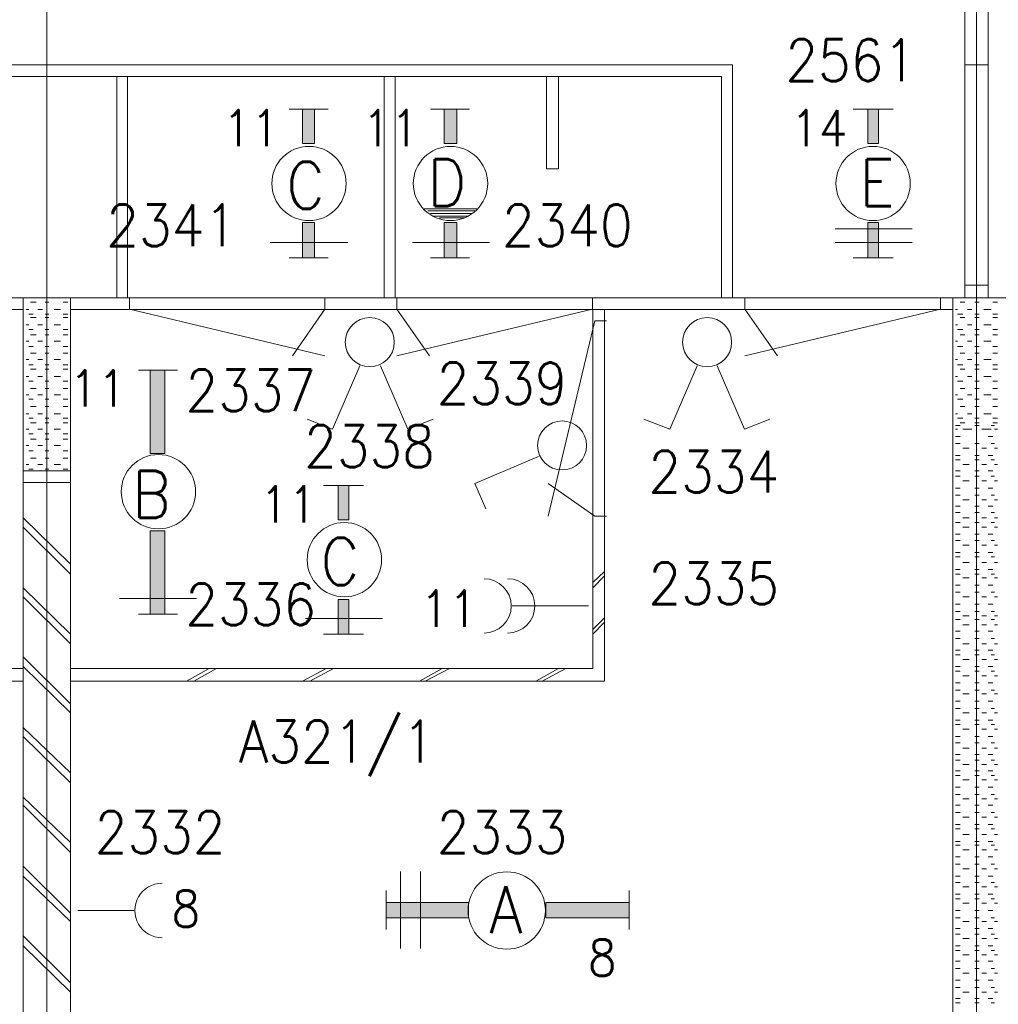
# Model space of a CAD drawing. Header units: metres. Extents: x -119 to 0, y 0 to 84.
# Tile 28 of 53: x -48.73 to -44.52, y 44.86 to 49.1. Entities that reach past the tile are written whole.
import ezdxf
from ezdxf.enums import TextEntityAlignment as Align

# ---------------------------------------------------------------- set-up
doc = ezdxf.new("R2010")
doc.units = ezdxf.units.M
doc.header["$MEASUREMENT"] = 0
doc.layers.add('Level 1', color=1, linetype='Continuous', lineweight=0)
doc.styles.add('Style-STANDARD', font='STANDARD.shx')

# ---------------------------------------------------------------- blocks, each defined once
blk = doc.blocks.new('FCAD12')
at = {"layer": 'Level 1', "color": 1, "linetype": 'Continuous', "lineweight": 0}
blk.add_circle((0, 0), 1, dxfattribs=at)

msp = doc.modelspace()

# ---------------------------------------------------------------- linework, layer by layer
at = {"layer": 'Level 1', "color": 11, "linetype": 'Continuous', "lineweight": 0}
for p, q in [((-48.6123, 62.0781), (-48.6123, 35.3152)), ((-44.6164, 62.0781), (-44.6164, 35.4049)), ((-106.4536, 47.8994), (-6.9068, 47.8994))]:
    msp.add_line(p, q, dxfattribs=at)
at = {"layer": 'Level 1', "color": 1, "linetype": 'Continuous', "lineweight": 0}
for p, q in [((-44.6671, 51.1702), (-44.6671, 47.8994)), ((-44.5657, 51.1702), (-44.5657, 47.8994)), ((-51.5557, 48.9013), (-45.6651, 48.9013)), ((-45.6651, 47.8994), (-45.6651, 48.9013)), ((-44.6671, 48.9013), (-44.5657, 48.9013)), ((-44.6164, 48.9013), (-44.6164, 47.954)), ((-51.5089, 48.8506), (-45.7119, 48.8506)), ((-48.3121, 47.8994), (-48.3121, 48.8506)), ((-48.2654, 47.8994), (-48.2654, 48.8506)), ((-47.1621, 47.8994), (-47.1621, 48.8506)), ((-47.1153, 47.8994), (-47.1153, 48.8506)), ((-46.4643, 48.453), (-46.4643, 48.8506)), ((-46.4136, 48.8506), (-46.4136, 48.453)), ((-45.7119, 47.8994), (-45.7119, 48.8506)), ((-47.4038, 48.7103), (-47.5714, 48.7103)), ((-46.7957, 48.7103), (-46.9633, 48.7103)), ((-45.1466, 48.7103), (-44.9751, 48.7103)), ((-46.4136, 48.453), (-46.4643, 48.453)), ((-46.7645, 48.2815), (-46.9906, 48.2815)), ((-46.7723, 48.2737), (-46.975, 48.2737)), ((-46.784, 48.262), (-46.9633, 48.262)), ((-46.8035, 48.2503), (-46.9555, 48.2503)), ((-46.8152, 48.2425), (-46.9243, 48.2425)), ((-45.2246, 48.1957), (-44.8932, 48.1957)), ((-47.3181, 48.1372), (-47.6533, 48.1372)), ((-46.7099, 48.1372), (-47.0413, 48.1372)), ((-45.2246, 48.1372), (-44.8932, 48.1372)), ((-47.4038, 48.071), (-47.5714, 48.071)), ((-46.7957, 48.071), (-46.9633, 48.071)), ((-45.1466, 48.071), (-44.9751, 48.071)), ((-44.6671, 47.954), (-44.5657, 47.954)), ((-64.5909, 47.8989), (-44.5621, 47.8989)), ((-48.7137, 40.5196), (-48.7137, 47.8994)), ((-48.511, 40.5196), (-48.511, 47.8994)), ((-48.2573, 47.8996), (-48.2573, 47.8496)), ((-47.4173, 47.8996), (-47.4173, 47.8496)), ((-47.1076, 47.8996), (-47.1076, 47.8496)), ((-46.2676, 47.8996), (-46.2676, 47.8496)), ((-45.6117, 47.8996), (-45.6117, 47.8496)), ((-44.7717, 47.8996), (-44.7717, 47.8496)), ((-44.7178, 40.5196), (-44.7178, 47.8994)), ((-48.6591, 47.8799), (-48.6825, 47.8799)), ((-48.6045, 47.8799), (-48.6201, 47.8799)), ((-48.5227, 47.8799), (-48.5422, 47.8799)), ((-44.6671, 47.8799), (-44.6866, 47.8799)), ((-44.6047, 47.8799), (-44.6242, 47.8799)), ((-44.5268, 47.8799), (-44.5462, 47.8799)), ((-52.5108, 47.8487), (-48.7137, 47.8487)), ((-48.6903, 47.8487), (-48.702, 47.8487)), ((-48.6708, 47.8292), (-48.6903, 47.8292)), ((-48.6591, 47.8136), (-48.6825, 47.8136)), ((-48.6318, 47.8487), (-48.6513, 47.8487)), ((-48.6045, 47.8292), (-48.6201, 47.8292)), ((-48.6045, 47.8136), (-48.6201, 47.8136)), ((-48.5539, 47.8487), (-48.5811, 47.8487)), ((-48.5227, 47.8292), (-48.5422, 47.8292)), ((-48.5227, 47.8136), (-48.5422, 47.8136)), ((-48.511, 47.8487), (-44.7178, 47.8487)), ((-48.2573, 47.8496), (-47.4173, 47.6496)), ((-47.4173, 47.8496), (-47.5573, 47.6496)), ((-46.2676, 47.8496), (-47.1076, 47.6496)), ((-47.1076, 47.8496), (-46.9676, 47.6496)), ((-46.2655, 46.3049), (-46.2655, 47.8487)), ((-46.2148, 46.2504), (-46.2148, 47.8487)), ((-44.7717, 47.8496), (-45.6117, 47.6496)), ((-45.6117, 47.8496), (-45.4717, 47.6496)), ((-44.6983, 47.8487), (-44.7061, 47.8487)), ((-44.6749, 47.8292), (-44.6983, 47.8292)), ((-44.6671, 47.8136), (-44.6866, 47.8136)), ((-44.6359, 47.8487), (-44.6554, 47.8487)), ((-44.6047, 47.8292), (-44.6242, 47.8292)), ((-44.6047, 47.8136), (-44.6242, 47.8136)), ((-44.554, 47.8487), (-44.5852, 47.8487)), ((-44.5268, 47.8292), (-44.5462, 47.8292)), ((-44.5268, 47.8136), (-44.5462, 47.8136)), ((-48.6903, 47.7825), (-48.702, 47.7825)), ((-48.6318, 47.7825), (-48.6513, 47.7825)), ((-48.5539, 47.7825), (-48.5811, 47.7825)), ((-46.2576, 47.8), (-46.4576, 46.96)), ((-46.2076, 47.8), (-46.2576, 47.8)), ((-44.6983, 47.7825), (-44.7061, 47.7825)), ((-44.6359, 47.7825), (-44.6554, 47.7825)), ((-44.554, 47.7825), (-44.5852, 47.7825)), ((-48.6708, 47.763), (-48.6903, 47.763)), ((-48.6591, 47.7396), (-48.6825, 47.7396)), ((-48.6045, 47.763), (-48.6201, 47.763)), ((-48.6045, 47.7396), (-48.6201, 47.7396)), ((-48.5227, 47.763), (-48.5422, 47.763)), ((-48.5227, 47.7396), (-48.5422, 47.7396)), ((-44.6749, 47.763), (-44.6983, 47.763)), ((-44.6671, 47.7396), (-44.6866, 47.7396)), ((-44.6047, 47.763), (-44.6242, 47.763)), ((-44.6047, 47.7396), (-44.6242, 47.7396)), ((-44.5268, 47.763), (-44.5462, 47.763)), ((-44.5268, 47.7396), (-44.5462, 47.7396)), ((-48.6903, 47.7123), (-48.702, 47.7123)), ((-48.6708, 47.6889), (-48.6903, 47.6889)), ((-48.6318, 47.7123), (-48.6513, 47.7123)), ((-48.6045, 47.6889), (-48.6201, 47.6889)), ((-48.5539, 47.7123), (-48.5811, 47.7123)), ((-48.5227, 47.6889), (-48.5422, 47.6889)), ((-44.6983, 47.7123), (-44.7061, 47.7123)), ((-44.6749, 47.6889), (-44.6983, 47.6889)), ((-44.6359, 47.7123), (-44.6554, 47.7123)), ((-44.6047, 47.6889), (-44.6242, 47.6889)), ((-44.554, 47.7123), (-44.5852, 47.7123)), ((-44.5268, 47.6889), (-44.5462, 47.6889)), ((-48.6591, 47.6616), (-48.6825, 47.6616)), ((-48.6045, 47.6616), (-48.6201, 47.6616)), ((-48.5227, 47.6616), (-48.5422, 47.6616)), ((-44.6671, 47.6616), (-44.6866, 47.6616)), ((-44.6047, 47.6616), (-44.6242, 47.6616)), ((-44.5268, 47.6616), (-44.5462, 47.6616)), ((-48.6903, 47.6343), (-48.702, 47.6343)), ((-48.6708, 47.6109), (-48.6903, 47.6109)), ((-48.6318, 47.6343), (-48.6513, 47.6343)), ((-48.6045, 47.6109), (-48.6201, 47.6109)), ((-48.5539, 47.6343), (-48.5811, 47.6343)), ((-48.5227, 47.6109), (-48.5422, 47.6109)), ((-47.2674, 47.607), (-47.3843, 47.3341)), ((-47.1777, 47.607), (-47.0608, 47.3341)), ((-45.8171, 47.607), (-45.9341, 47.3341)), ((-45.7314, 47.607), (-45.6144, 47.3341)), ((-44.6983, 47.6343), (-44.7061, 47.6343)), ((-44.6749, 47.6109), (-44.6983, 47.6109)), ((-44.6359, 47.6343), (-44.6554, 47.6343)), ((-44.6047, 47.6109), (-44.6242, 47.6109)), ((-44.554, 47.6343), (-44.5852, 47.6343)), ((-44.5268, 47.6109), (-44.5462, 47.6109)), ((-48.6903, 47.5603), (-48.702, 47.5603)), ((-48.6591, 47.5914), (-48.6825, 47.5914)), ((-48.6318, 47.5603), (-48.6513, 47.5603)), ((-48.6045, 47.5914), (-48.6201, 47.5914)), ((-48.5539, 47.5603), (-48.5811, 47.5603)), ((-48.5227, 47.5914), (-48.5422, 47.5914)), ((-48.2186, 47.5875), (-48.051, 47.5875)), ((-44.6983, 47.5603), (-44.7061, 47.5603)), ((-44.6671, 47.5914), (-44.6866, 47.5914)), ((-44.6359, 47.5603), (-44.6554, 47.5603)), ((-44.6047, 47.5914), (-44.6242, 47.5914)), ((-44.554, 47.5603), (-44.5852, 47.5603)), ((-44.5268, 47.5914), (-44.5462, 47.5914)), ((-48.6708, 47.5408), (-48.6903, 47.5408)), ((-48.6045, 47.5408), (-48.6201, 47.5408)), ((-48.5227, 47.5408), (-48.5422, 47.5408)), ((-44.6749, 47.5408), (-44.6983, 47.5408)), ((-44.6047, 47.5408), (-44.6242, 47.5408)), ((-44.5268, 47.5408), (-44.5462, 47.5408)), ((-48.6903, 47.4823), (-48.702, 47.4823)), ((-48.6591, 47.5096), (-48.6825, 47.5096)), ((-48.6318, 47.4823), (-48.6513, 47.4823)), ((-48.6045, 47.5096), (-48.6201, 47.5096)), ((-48.5539, 47.4823), (-48.5811, 47.4823)), ((-48.5227, 47.5096), (-48.5422, 47.5096)), ((-44.6983, 47.4823), (-44.7061, 47.4823)), ((-44.6671, 47.5096), (-44.6866, 47.5096)), ((-44.6359, 47.4823), (-44.6554, 47.4823)), ((-44.6047, 47.5096), (-44.6242, 47.5096)), ((-44.554, 47.4823), (-44.5852, 47.4823)), ((-44.5268, 47.5096), (-44.5462, 47.5096)), ((-48.6708, 47.4628), (-48.6903, 47.4628)), ((-48.6591, 47.4316), (-48.6825, 47.4316)), ((-48.6045, 47.4628), (-48.6201, 47.4628)), ((-48.6045, 47.4316), (-48.6201, 47.4316)), ((-48.5227, 47.4628), (-48.5422, 47.4628)), ((-48.5227, 47.4316), (-48.5422, 47.4316)), ((-44.6749, 47.4628), (-44.6983, 47.4628)), ((-44.6671, 47.4316), (-44.6866, 47.4316)), ((-44.6047, 47.4628), (-44.6242, 47.4628)), ((-44.6047, 47.4316), (-44.6242, 47.4316)), ((-44.5268, 47.4628), (-44.5462, 47.4628)), ((-44.5268, 47.4316), (-44.5462, 47.4316)), ((-48.6903, 47.4004), (-48.702, 47.4004)), ((-48.6318, 47.4004), (-48.6513, 47.4004)), ((-48.5539, 47.4004), (-48.5811, 47.4004)), ((-44.6983, 47.4004), (-44.7061, 47.4004)), ((-44.6359, 47.4004), (-44.6554, 47.4004)), ((-44.554, 47.4004), (-44.5852, 47.4004)), ((-48.6708, 47.3809), (-48.6903, 47.3809)), ((-48.6591, 47.3614), (-48.6825, 47.3614)), ((-48.6045, 47.3809), (-48.6201, 47.3809)), ((-48.6045, 47.3614), (-48.6201, 47.3614)), ((-48.5227, 47.3809), (-48.5422, 47.3809)), ((-48.5227, 47.3614), (-48.5422, 47.3614)), ((-47.3843, 47.3341), (-47.4935, 47.377)), ((-47.0608, 47.3341), (-46.9516, 47.377)), ((-45.9341, 47.3341), (-46.0471, 47.377)), ((-45.6144, 47.3341), (-45.5053, 47.377)), ((-44.7061, 47.3497), (-44.6866, 47.3497)), ((-44.6749, 47.3809), (-44.6983, 47.3809)), ((-44.6671, 47.3614), (-44.6866, 47.3614)), ((-44.6047, 47.3809), (-44.6242, 47.3809)), ((-44.6047, 47.3614), (-44.6242, 47.3614)), ((-44.6242, 47.3497), (-44.6047, 47.3497)), ((-44.554, 47.3497), (-44.5385, 47.3497)), ((-44.5268, 47.3809), (-44.5462, 47.3809)), ((-44.5268, 47.3614), (-44.5462, 47.3614)), ((-48.6903, 47.3341), (-48.702, 47.3341)), ((-48.6708, 47.3146), (-48.6903, 47.3146)), ((-48.6318, 47.3341), (-48.6513, 47.3341)), ((-48.6045, 47.3146), (-48.6201, 47.3146)), ((-48.5539, 47.3341), (-48.5811, 47.3341)), ((-48.5227, 47.3146), (-48.5422, 47.3146)), ((-44.6983, 47.3341), (-44.7061, 47.3341)), ((-44.7061, 47.303), (-44.6866, 47.303)), ((-44.6749, 47.3341), (-44.6476, 47.3341)), ((-44.6359, 47.3341), (-44.6554, 47.3341)), ((-44.593, 47.3341), (-44.5735, 47.3341)), ((-44.554, 47.3341), (-44.5852, 47.3341)), ((-44.5657, 47.303), (-44.5462, 47.303)), ((-44.5385, 47.3341), (-44.5268, 47.3341)), ((-48.6903, 47.264), (-48.702, 47.264)), ((-48.6591, 47.2913), (-48.6825, 47.2913)), ((-48.6318, 47.264), (-48.6513, 47.264)), ((-48.6045, 47.2913), (-48.6201, 47.2913)), ((-48.5539, 47.264), (-48.5811, 47.264)), ((-48.5227, 47.2913), (-48.5422, 47.2913)), ((-44.7061, 47.2718), (-44.6866, 47.2718)), ((-44.6242, 47.2718), (-44.6047, 47.2718)), ((-44.554, 47.2718), (-44.5385, 47.2718)), ((-48.6708, 47.2406), (-48.6903, 47.2406)), ((-48.6045, 47.2406), (-48.6201, 47.2406)), ((-48.5227, 47.2406), (-48.5422, 47.2406)), ((-46.4994, 47.2172), (-46.7723, 47.1002)), ((-44.7061, 47.2211), (-44.6866, 47.2211)), ((-44.6749, 47.2523), (-44.6476, 47.2523)), ((-44.6242, 47.2211), (-44.6047, 47.2211)), ((-44.593, 47.2523), (-44.5735, 47.2523)), ((-44.5657, 47.2211), (-44.5462, 47.2211)), ((-44.5385, 47.2523), (-44.5268, 47.2523)), ((-48.6903, 47.1821), (-48.702, 47.1821)), ((-48.6591, 47.2094), (-48.6825, 47.2094)), ((-48.6318, 47.1821), (-48.6513, 47.1821)), ((-48.6045, 47.2094), (-48.6201, 47.2094)), ((-48.5539, 47.1821), (-48.5811, 47.1821)), ((-48.5227, 47.2094), (-48.5422, 47.2094)), ((-44.7061, 47.2016), (-44.6866, 47.2016)), ((-44.6749, 47.1821), (-44.6476, 47.1821)), ((-44.6242, 47.2016), (-44.6047, 47.2016)), ((-44.593, 47.1821), (-44.5735, 47.1821)), ((-44.554, 47.2016), (-44.5385, 47.2016)), ((-44.5385, 47.1821), (-44.5268, 47.1821)), ((-48.511, 47.1548), (-48.7137, 47.1548)), ((-48.6708, 47.1626), (-48.6903, 47.1626)), ((-48.6045, 47.1626), (-48.6201, 47.1626)), ((-48.5227, 47.1626), (-48.5422, 47.1626)), ((-44.7061, 47.1548), (-44.6866, 47.1548)), ((-44.7061, 47.1314), (-44.6866, 47.1314)), ((-44.6242, 47.1548), (-44.6047, 47.1548)), ((-44.6242, 47.1314), (-44.6047, 47.1314)), ((-44.5657, 47.1548), (-44.5462, 47.1548)), ((-44.554, 47.1314), (-44.5385, 47.1314)), ((-48.511, 47.1041), (-48.7137, 47.1041)), ((-47.2518, 47.0924), (-47.4233, 47.0924)), ((-46.7723, 47.1002), (-46.7255, 46.9911)), ((-46.2576, 46.96), (-46.4576, 47.1)), ((-44.6749, 47.1119), (-44.6476, 47.1119)), ((-44.593, 47.1119), (-44.5735, 47.1119)), ((-44.5385, 47.1119), (-44.5268, 47.1119)), ((-44.7061, 47.0807), (-44.6866, 47.0807)), ((-44.7061, 47.0496), (-44.6866, 47.0496)), ((-44.6242, 47.0807), (-44.6047, 47.0807)), ((-44.6242, 47.0496), (-44.6047, 47.0496)), ((-44.5657, 47.0807), (-44.5462, 47.0807)), ((-44.554, 47.0496), (-44.5385, 47.0496)), ((-44.6749, 47.0301), (-44.6476, 47.0301)), ((-44.593, 47.0301), (-44.5735, 47.0301)), ((-44.5385, 47.0301), (-44.5268, 47.0301)), ((-44.7061, 47.0028), (-44.6866, 47.0028)), ((-44.7061, 46.9755), (-44.6866, 46.9755)), ((-44.6242, 47.0028), (-44.6047, 47.0028)), ((-44.6242, 46.9755), (-44.6047, 46.9755)), ((-44.5657, 47.0028), (-44.5462, 47.0028)), ((-44.554, 46.9755), (-44.5385, 46.9755)), ((-48.511, 46.7533), (-48.7137, 46.9521)), ((-46.2076, 46.96), (-46.2576, 46.96)), ((-44.7061, 46.9326), (-44.6866, 46.9326)), ((-44.6749, 46.9521), (-44.6476, 46.9521)), ((-44.6242, 46.9326), (-44.6047, 46.9326)), ((-44.593, 46.9521), (-44.5735, 46.9521)), ((-44.554, 46.9326), (-44.5385, 46.9326)), ((-44.5385, 46.9521), (-44.5268, 46.9521)), ((-48.511, 46.7104), (-48.7137, 46.9131)), ((-44.7061, 46.8819), (-44.6866, 46.8819)), ((-44.6749, 46.9131), (-44.6476, 46.9131)), ((-44.6242, 46.8819), (-44.6047, 46.8819)), ((-44.593, 46.9131), (-44.5735, 46.9131)), ((-44.5657, 46.8819), (-44.5462, 46.8819)), ((-44.5385, 46.9131), (-44.5268, 46.9131)), ((-44.7061, 46.8546), (-44.6866, 46.8546)), ((-44.6749, 46.8351), (-44.6476, 46.8351)), ((-44.6242, 46.8546), (-44.6047, 46.8546)), ((-44.593, 46.8351), (-44.5735, 46.8351)), ((-44.554, 46.8546), (-44.5385, 46.8546)), ((-44.5385, 46.8351), (-44.5268, 46.8351)), ((-44.7061, 46.804), (-44.6866, 46.804)), ((-44.6242, 46.804), (-44.6047, 46.804)), ((-44.5657, 46.804), (-44.5462, 46.804)), ((-44.7061, 46.7845), (-44.6866, 46.7845)), ((-44.6749, 46.7611), (-44.6476, 46.7611)), ((-44.6242, 46.7845), (-44.6047, 46.7845)), ((-44.593, 46.7611), (-44.5735, 46.7611)), ((-44.554, 46.7845), (-44.5385, 46.7845)), ((-44.5385, 46.7611), (-44.5268, 46.7611)), ((-46.2655, 46.6753), (-46.2148, 46.7221)), ((-44.7061, 46.7299), (-44.6866, 46.7299)), ((-44.7061, 46.7104), (-44.6866, 46.7104)), ((-44.6242, 46.7299), (-44.6047, 46.7299)), ((-44.6242, 46.7104), (-44.6047, 46.7104)), ((-44.5657, 46.7299), (-44.5462, 46.7299)), ((-44.554, 46.7104), (-44.5385, 46.7104)), ((-46.2655, 46.6519), (-46.2148, 46.7026)), ((-44.6749, 46.6948), (-44.6476, 46.6948)), ((-44.593, 46.6948), (-44.5735, 46.6948)), ((-44.5385, 46.6948), (-44.5268, 46.6948)), ((-48.511, 46.4531), (-48.7137, 46.6519)), ((-44.7061, 46.6636), (-44.6866, 46.6636)), ((-44.7061, 46.6324), (-44.6866, 46.6324)), ((-44.6242, 46.6636), (-44.6047, 46.6636)), ((-44.6242, 46.6324), (-44.6047, 46.6324)), ((-44.5657, 46.6636), (-44.5462, 46.6636)), ((-44.554, 46.6324), (-44.5385, 46.6324)), ((-48.511, 46.4102), (-48.7137, 46.6129)), ((-47.9691, 46.6051), (-48.3005, 46.6051)), ((-44.7061, 46.5817), (-44.6866, 46.5817)), ((-44.6749, 46.6129), (-44.6476, 46.6129)), ((-44.6242, 46.5817), (-44.6047, 46.5817)), ((-44.593, 46.6129), (-44.5735, 46.6129)), ((-44.5657, 46.5817), (-44.5462, 46.5817)), ((-44.5385, 46.6129), (-44.5268, 46.6129)), ((-48.2186, 46.5389), (-48.051, 46.5389)), ((-46.6124, 46.5739), (-46.285, 46.5739)), ((-44.7061, 46.5505), (-44.6866, 46.5505)), ((-44.6242, 46.5505), (-44.6047, 46.5505)), ((-44.554, 46.5505), (-44.5385, 46.5505)), ((-47.1699, 46.5194), (-47.5013, 46.5194)), ((-46.2655, 46.4726), (-46.2148, 46.5233)), ((-46.2655, 46.4531), (-46.2148, 46.5038)), ((-44.7061, 46.5155), (-44.6866, 46.5155)), ((-44.6749, 46.5311), (-44.6476, 46.5311)), ((-44.6242, 46.5155), (-44.6047, 46.5155)), ((-44.593, 46.5311), (-44.5735, 46.5311)), ((-44.554, 46.5155), (-44.5385, 46.5155)), ((-44.5385, 46.5311), (-44.5268, 46.5311)), ((-47.2518, 46.4531), (-47.4233, 46.4531)), ((-44.7061, 46.4648), (-44.6866, 46.4648)), ((-44.6749, 46.4921), (-44.6476, 46.4921)), ((-44.6242, 46.4648), (-44.6047, 46.4648)), ((-44.593, 46.4921), (-44.5735, 46.4921)), ((-44.5657, 46.4648), (-44.5462, 46.4648)), ((-44.5385, 46.4921), (-44.5268, 46.4921)), ((-44.7061, 46.4336), (-44.6866, 46.4336)), ((-44.6749, 46.4102), (-44.6476, 46.4102)), ((-44.6242, 46.4336), (-44.6047, 46.4336)), ((-44.593, 46.4102), (-44.5735, 46.4102)), ((-44.554, 46.4336), (-44.5385, 46.4336)), ((-44.5385, 46.4102), (-44.5268, 46.4102)), ((-44.7061, 46.3829), (-44.6866, 46.3829)), ((-44.6242, 46.3829), (-44.6047, 46.3829)), ((-44.5657, 46.3829), (-44.5462, 46.3829)), ((-48.511, 46.1529), (-48.7137, 46.3556)), ((-44.7061, 46.3634), (-44.6866, 46.3634)), ((-44.6749, 46.3439), (-44.6476, 46.3439)), ((-44.6242, 46.3634), (-44.6047, 46.3634)), ((-44.593, 46.3439), (-44.5735, 46.3439)), ((-44.554, 46.3634), (-44.5385, 46.3634)), ((-44.5385, 46.3439), (-44.5268, 46.3439)), ((-48.7137, 46.3049), (-50.9592, 46.3049)), ((-48.511, 46.1139), (-48.7137, 46.3127)), ((-48.511, 46.3049), (-46.2655, 46.3049)), ((-48.012, 46.2504), (-47.9145, 46.3049)), ((-47.9808, 46.2504), (-47.8833, 46.3049)), ((-47.513, 46.2504), (-47.4116, 46.3049)), ((-47.4818, 46.2504), (-47.3804, 46.3049)), ((-47.0101, 46.2504), (-46.9126, 46.3049)), ((-46.9867, 46.2504), (-46.8814, 46.3049)), ((-46.5111, 46.2504), (-46.4136, 46.3049)), ((-46.4838, 46.2504), (-46.3824, 46.3049)), ((-44.7061, 46.3127), (-44.6866, 46.3127)), ((-44.7061, 46.2933), (-44.6866, 46.2933)), ((-44.6242, 46.3127), (-44.6047, 46.3127)), ((-44.6242, 46.2933), (-44.6047, 46.2933)), ((-44.5657, 46.3127), (-44.5462, 46.3127)), ((-44.554, 46.2933), (-44.5385, 46.2933)), ((-48.7137, 46.2504), (-51.0099, 46.2504)), ((-48.511, 46.2504), (-46.2148, 46.2504)), ((-44.7061, 46.2426), (-44.6866, 46.2426)), ((-44.6749, 46.2738), (-44.6476, 46.2738)), ((-44.6242, 46.2426), (-44.6047, 46.2426)), ((-44.593, 46.2738), (-44.5735, 46.2738)), ((-44.5657, 46.2426), (-44.5462, 46.2426)), ((-44.5385, 46.2738), (-44.5268, 46.2738)), ((-44.7061, 46.2114), (-44.6866, 46.2114)), ((-44.6242, 46.2114), (-44.6047, 46.2114)), ((-44.554, 46.2114), (-44.5385, 46.2114)), ((-44.7061, 46.1646), (-44.6866, 46.1646)), ((-44.6749, 46.1958), (-44.6476, 46.1958)), ((-44.6242, 46.1646), (-44.6047, 46.1646)), ((-44.593, 46.1958), (-44.5735, 46.1958)), ((-44.5657, 46.1646), (-44.5462, 46.1646)), ((-44.5385, 46.1958), (-44.5268, 46.1958)), ((-44.7061, 46.1334), (-44.6866, 46.1334)), ((-44.6749, 46.1139), (-44.6476, 46.1139)), ((-44.6242, 46.1334), (-44.6047, 46.1334)), ((-44.593, 46.1139), (-44.5735, 46.1139)), ((-44.554, 46.1334), (-44.5385, 46.1334)), ((-44.5385, 46.1139), (-44.5268, 46.1139)), ((-44.7061, 46.0827), (-44.6866, 46.0827)), ((-44.6242, 46.0827), (-44.6047, 46.0827)), ((-44.5657, 46.0827), (-44.5462, 46.0827)), ((-48.511, 45.8566), (-48.7137, 46.0515)), ((-44.7061, 46.0632), (-44.6866, 46.0632)), ((-44.6749, 46.0437), (-44.6476, 46.0437)), ((-44.6242, 46.0632), (-44.6047, 46.0632)), ((-44.593, 46.0437), (-44.5735, 46.0437)), ((-44.554, 46.0632), (-44.5385, 46.0632)), ((-44.5385, 46.0437), (-44.5268, 46.0437)), ((-48.511, 45.8137), (-48.7137, 46.0126)), ((-44.7061, 46.0126), (-44.6866, 46.0126)), ((-44.6242, 46.0126), (-44.6047, 46.0126)), ((-44.5657, 46.0126), (-44.5462, 46.0126)), ((-44.7061, 45.9853), (-44.6866, 45.9853)), ((-44.6749, 45.9619), (-44.6476, 45.9619)), ((-44.6242, 45.9853), (-44.6047, 45.9853)), ((-44.593, 45.9619), (-44.5735, 45.9619)), ((-44.554, 45.9853), (-44.5385, 45.9853)), ((-44.5385, 45.9619), (-44.5268, 45.9619)), ((-44.7061, 45.9346), (-44.6866, 45.9346)), ((-44.7061, 45.9112), (-44.6866, 45.9112)), ((-44.6242, 45.9346), (-44.6047, 45.9346)), ((-44.6242, 45.9112), (-44.6047, 45.9112)), ((-44.5657, 45.9346), (-44.5462, 45.9346)), ((-44.554, 45.9112), (-44.5385, 45.9112)), ((-44.7061, 45.8644), (-44.6866, 45.8644)), ((-44.6749, 45.8917), (-44.6476, 45.8917)), ((-44.6242, 45.8644), (-44.6047, 45.8644)), ((-44.593, 45.8917), (-44.5735, 45.8917)), ((-44.5657, 45.8644), (-44.5462, 45.8644)), ((-44.5385, 45.8917), (-44.5268, 45.8917)), ((-44.7061, 45.8449), (-44.6866, 45.8449)), ((-44.6749, 45.8254), (-44.6476, 45.8254)), ((-44.6242, 45.8449), (-44.6047, 45.8449)), ((-44.593, 45.8254), (-44.5735, 45.8254)), ((-44.554, 45.8449), (-44.5385, 45.8449)), ((-44.5385, 45.8254), (-44.5268, 45.8254)), ((-44.7061, 45.7942), (-44.6866, 45.7942)), ((-44.6242, 45.7942), (-44.6047, 45.7942)), ((-44.5657, 45.7942), (-44.5462, 45.7942)), ((-48.511, 45.5564), (-48.7137, 45.7514)), ((-44.7061, 45.7631), (-44.6866, 45.7631)), ((-44.6749, 45.7436), (-44.6476, 45.7436)), ((-44.6242, 45.7631), (-44.6047, 45.7631)), ((-44.593, 45.7436), (-44.5735, 45.7436)), ((-44.554, 45.7631), (-44.5385, 45.7631)), ((-44.5385, 45.7436), (-44.5268, 45.7436)), ((-48.511, 45.5136), (-48.7137, 45.7163)), ((-44.7061, 45.7163), (-44.6866, 45.7163)), ((-44.6242, 45.7163), (-44.6047, 45.7163)), ((-44.5657, 45.7163), (-44.5462, 45.7163)), ((-44.7061, 45.6851), (-44.6866, 45.6851)), ((-44.6749, 45.6656), (-44.6476, 45.6656)), ((-44.6242, 45.6851), (-44.6047, 45.6851)), ((-44.593, 45.6656), (-44.5735, 45.6656)), ((-44.554, 45.6851), (-44.5385, 45.6851)), ((-44.5385, 45.6656), (-44.5268, 45.6656)), ((-44.7061, 45.6344), (-44.6866, 45.6344)), ((-44.7061, 45.6149), (-44.6866, 45.6149)), ((-44.6242, 45.6344), (-44.6047, 45.6344)), ((-44.6242, 45.6149), (-44.6047, 45.6149)), ((-44.5657, 45.6344), (-44.5462, 45.6344)), ((-44.554, 45.6149), (-44.5385, 45.6149)), ((-44.6749, 45.5915), (-44.6476, 45.5915)), ((-44.593, 45.5915), (-44.5735, 45.5915)), ((-44.5385, 45.5915), (-44.5268, 45.5915)), ((-44.7061, 45.5603), (-44.6866, 45.5603)), ((-44.7061, 45.5447), (-44.6866, 45.5447)), ((-44.6749, 45.5253), (-44.6476, 45.5253)), ((-44.6242, 45.5603), (-44.6047, 45.5603)), ((-44.6242, 45.5447), (-44.6047, 45.5447)), ((-44.593, 45.5253), (-44.5735, 45.5253)), ((-44.5657, 45.5603), (-44.5462, 45.5603)), ((-44.554, 45.5447), (-44.5385, 45.5447)), ((-44.5385, 45.5253), (-44.5268, 45.5253)), ((-44.7061, 45.4941), (-44.6866, 45.4941)), ((-44.6242, 45.4941), (-44.6047, 45.4941)), ((-44.5657, 45.4941), (-44.5462, 45.4941)), ((-48.511, 45.2524), (-48.7137, 45.4551)), ((-44.7061, 45.4629), (-44.6866, 45.4629)), ((-44.6749, 45.4434), (-44.6476, 45.4434)), ((-44.6242, 45.4629), (-44.6047, 45.4629)), ((-44.593, 45.4434), (-44.5735, 45.4434)), ((-44.554, 45.4629), (-44.5385, 45.4629)), ((-44.5385, 45.4434), (-44.5268, 45.4434)), ((-48.511, 45.2173), (-48.7137, 45.4122)), ((-47.0919, 45.1003), (-47.0919, 45.4317)), ((-47.0062, 45.1003), (-47.0062, 45.4317)), ((-44.7061, 45.4122), (-44.6866, 45.4122)), ((-44.6242, 45.4122), (-44.6047, 45.4122)), ((-44.5657, 45.4122), (-44.5462, 45.4122)), ((-44.7061, 45.3849), (-44.6866, 45.3849)), ((-44.6749, 45.3654), (-44.6476, 45.3654)), ((-44.6242, 45.3849), (-44.6047, 45.3849)), ((-44.593, 45.3654), (-44.5735, 45.3654)), ((-44.554, 45.3849), (-44.5385, 45.3849)), ((-44.5385, 45.3654), (-44.5268, 45.3654)), ((-47.1543, 45.3498), (-47.1543, 45.1822)), ((-46.1095, 45.3498), (-46.1095, 45.1822)), ((-44.7061, 45.3342), (-44.6866, 45.3342)), ((-44.7061, 45.3147), (-44.6866, 45.3147)), ((-44.6242, 45.3342), (-44.6047, 45.3342)), ((-44.6242, 45.3147), (-44.6047, 45.3147)), ((-44.5657, 45.3342), (-44.5462, 45.3342)), ((-44.554, 45.3147), (-44.5385, 45.3147)), ((-44.6749, 45.2952), (-44.6476, 45.2952)), ((-44.593, 45.2952), (-44.5735, 45.2952)), ((-44.5385, 45.2952), (-44.5268, 45.2952)), ((-48.4798, 45.2641), (-48.2381, 45.2641)), ((-44.7061, 45.2641), (-44.6866, 45.2641)), ((-44.7061, 45.2329), (-44.6866, 45.2329)), ((-44.6242, 45.2641), (-44.6047, 45.2641)), ((-44.6242, 45.2329), (-44.6047, 45.2329)), ((-44.5657, 45.2641), (-44.5462, 45.2641)), ((-44.554, 45.2329), (-44.5385, 45.2329)), ((-44.7061, 45.1861), (-44.6866, 45.1861)), ((-44.6749, 45.2173), (-44.6476, 45.2173)), ((-44.6242, 45.1861), (-44.6047, 45.1861)), ((-44.593, 45.2173), (-44.5735, 45.2173)), ((-44.5657, 45.1861), (-44.5462, 45.1861)), ((-44.5385, 45.2173), (-44.5268, 45.2173)), ((-48.511, 44.9522), (-48.7137, 45.1549)), ((-44.7061, 45.1627), (-44.6866, 45.1627)), ((-44.6749, 45.1432), (-44.6476, 45.1432)), ((-44.6242, 45.1627), (-44.6047, 45.1627)), ((-44.593, 45.1432), (-44.5735, 45.1432)), ((-44.554, 45.1627), (-44.5385, 45.1627)), ((-44.5385, 45.1432), (-44.5268, 45.1432)), ((-48.511, 44.9132), (-48.7137, 45.112)), ((-44.7061, 45.112), (-44.6866, 45.112)), ((-44.6242, 45.112), (-44.6047, 45.112)), ((-44.5657, 45.112), (-44.5462, 45.112)), ((-44.7061, 45.0925), (-44.6866, 45.0925)), ((-44.6749, 45.073), (-44.6476, 45.073)), ((-44.6242, 45.0925), (-44.6047, 45.0925)), ((-44.593, 45.073), (-44.5735, 45.073)), ((-44.554, 45.0925), (-44.5385, 45.0925)), ((-44.5385, 45.073), (-44.5268, 45.073)), ((-44.7061, 45.0457), (-44.6866, 45.0457)), ((-44.7061, 45.0146), (-44.6866, 45.0146)), ((-44.6242, 45.0457), (-44.6047, 45.0457)), ((-44.6242, 45.0146), (-44.6047, 45.0146)), ((-44.5657, 45.0457), (-44.5462, 45.0457)), ((-44.554, 45.0146), (-44.5385, 45.0146)), ((-44.6749, 44.9951), (-44.6476, 44.9951)), ((-44.593, 44.9951), (-44.5735, 44.9951)), ((-44.5385, 44.9951), (-44.5268, 44.9951)), ((-44.7061, 44.9639), (-44.6866, 44.9639)), ((-44.7061, 44.9327), (-44.6866, 44.9327)), ((-44.6242, 44.9639), (-44.6047, 44.9639)), ((-44.6242, 44.9327), (-44.6047, 44.9327)), ((-44.5657, 44.9639), (-44.5462, 44.9639)), ((-44.554, 44.9327), (-44.5385, 44.9327)), ((-44.7061, 44.8859), (-44.6866, 44.8859)), ((-44.6749, 44.9132), (-44.6476, 44.9132)), ((-44.6242, 44.8859), (-44.6047, 44.8859)), ((-44.593, 44.9132), (-44.5735, 44.9132)), ((-44.5657, 44.8859), (-44.5462, 44.8859)), ((-44.5385, 44.9132), (-44.5268, 44.9132)), ((-44.7061, 44.8664), (-44.6866, 44.8664)), ((-44.6242, 44.8664), (-44.6047, 44.8664)), ((-44.554, 44.8664), (-44.5385, 44.8664))]:
    msp.add_line(p, q, dxfattribs=at)
for centre, radius in [((-47.4857, 48.3906), 0.1598), ((-46.8775, 48.3906), 0.1598), ((-45.0608, 48.3906), 0.1598), ((-47.2245, 47.7083), 0.1053), ((-45.7743, 47.7083), 0.1053), ((-46.398, 47.2639), 0.1053), ((-48.1328, 47.0651), 0.1598), ((-47.3336, 46.7727), 0.1598)]:
    msp.add_circle(centre, radius, dxfattribs=at)
for centre, start, end in [((-46.7333, 46.5739), 270.0001, 90), ((-46.6319, 46.5739), 270.0001, 90), ((-48.1172, 45.264), 90, 270.0001)]:
    msp.add_arc(centre, 0.117, start, end, dxfattribs=at)
at = {"layer": 'Level 1', "color": 1, "linetype": 'Continuous', "lineweight": 0, "extrusion": (0, 0, -1)}
for points in [[(47.513, 48.5621), (47.4623, 48.5621), (47.513, 48.7103), (47.4623, 48.7103)], [(46.9048, 48.5621), (46.8502, 48.5621), (46.9048, 48.7103), (46.8502, 48.7103)], [(47.513, 48.071), (47.4623, 48.071), (47.513, 48.223), (47.4623, 48.223)], [(46.9048, 48.071), (46.8502, 48.071), (46.9048, 48.223), (46.8502, 48.223)], [(48.1679, 47.2289), (48.1679, 47.5875), (48.1055, 47.2289), (48.1055, 47.5875)], [(47.3609, 46.9443), (47.3142, 46.9443), (47.3609, 47.0924), (47.3142, 47.0924)], [(47.3609, 46.4531), (47.3142, 46.4531), (47.3609, 46.6012), (47.3142, 46.6012)], [(46.4682, 45.2991), (46.1095, 45.2991), (46.4682, 45.2329), (46.1095, 45.2329)]]:
    msp.add_solid(points, dxfattribs=at)
at = {"layer": 'Level 1', "color": 1, "linetype": 'Continuous', "lineweight": 0}
for points in [[(-45.0375, 48.5621), (-45.0842, 48.5621), (-45.0375, 48.7103), (-45.0842, 48.7103)], [(-45.0375, 48.071), (-45.0842, 48.071), (-45.0375, 48.223), (-45.0842, 48.223)], [(-48.1055, 46.8975), (-48.1055, 46.5389), (-48.1679, 46.8975), (-48.1679, 46.5389)], [(-46.7996, 45.2329), (-47.1543, 45.2329), (-46.7996, 45.2991), (-47.1543, 45.2991)]]:
    msp.add_solid(points, dxfattribs=at)
for points in [[(-47.513, 48.5621), (-47.4623, 48.5621), (-47.4623, 48.7103), (-47.513, 48.7103)], [(-46.9048, 48.5621), (-46.8502, 48.5621), (-46.8502, 48.7103), (-46.9048, 48.7103)], [(-45.0375, 48.5621), (-45.0842, 48.5621), (-45.0842, 48.7103), (-45.0375, 48.7103)], [(-47.513, 48.071), (-47.4623, 48.071), (-47.4623, 48.223), (-47.513, 48.223)], [(-46.9048, 48.071), (-46.8502, 48.071), (-46.8502, 48.223), (-46.9048, 48.223)], [(-45.0375, 48.071), (-45.0842, 48.071), (-45.0842, 48.223), (-45.0375, 48.223)], [(-48.1679, 47.2289), (-48.1679, 47.5875), (-48.1055, 47.5875), (-48.1055, 47.2289)], [(-47.3609, 46.9443), (-47.3142, 46.9443), (-47.3142, 47.0924), (-47.3609, 47.0924)], [(-48.1055, 46.8975), (-48.1055, 46.5389), (-48.1679, 46.5389), (-48.1679, 46.8975)], [(-47.3609, 46.4531), (-47.3142, 46.4531), (-47.3142, 46.6012), (-47.3609, 46.6012)], [(-46.7996, 45.2329), (-47.1543, 45.2329), (-47.1543, 45.2991), (-46.7996, 45.2991)], [(-46.4682, 45.2991), (-46.1095, 45.2991), (-46.1095, 45.2329), (-46.4682, 45.2329)]]:
    msp.add_3dface(points, dxfattribs=at)

# ---------------------------------------------------------------- block references
at = {"layer": 'Level 1', "color": 1, "linetype": 'Continuous', "lineweight": 0, "xscale": 0.1663, "yscale": 0.1663}
msp.add_blockref('FCAD12', (-46.6358, 45.2641), dxfattribs=at)

# ---------------------------------------------------------------- texts
at = {"layer": 'Level 1', "color": 1, "linetype": 'Continuous', "lineweight": 0, "style": 'Style-STANDARD'}
for s, height, p in [('2561', 0.1799, (-45.1571, 48.831)), ('11', 0.1559, (-47.7347, 48.5505)), ('11', 0.1559, (-47.1344, 48.5505)), ('14', 0.1559, (-45.2941, 48.5505)), ('2341', 0.1799, (-48.0764, 48.121)), ('2340', 0.1799, (-46.3757, 48.121)), ('2339', 0.1799, (-46.6557, 47.441)), ('11', 0.1559, (-48.3936, 47.4316)), ('2337', 0.1799, (-47.7357, 47.411)), ('2338', 0.1799, (-47.2257, 47.171)), ('2334', 0.1799, (-45.7457, 47.061)), ('11', 0.1559, (-47.5749, 46.9326)), ('2335', 0.1799, (-45.7457, 46.581)), ('2336', 0.1799, (-47.7364, 46.491)), ('11', 0.1559, (-46.8849, 46.4843)), ('A321/1', 0.1799, (-47.3656, 45.901)), ('2332', 0.1799, (-48.1257, 45.511)), ('2333', 0.1799, (-46.6556, 45.511)), ('8', 0.1559, (-48.0149, 45.1939)), ('8', 0.1559, (-46.2255, 44.9834))]:
    msp.add_text(s, height=height, dxfattribs=at).set_placement(p, align=Align.CENTER)
for s, p in [('C', (-47.4177, 48.2815)), ('D', (-46.8096, 48.2932)), ('B', (-48.0804, 46.9521)), ('C', (-47.2696, 46.6636)), ('A', (-46.5679, 45.1666))]:
    msp.add_text(s, height=0.2027, dxfattribs=at).set_placement(p, align=Align.RIGHT)
msp.add_text('E', height=0.2027, dxfattribs=at).set_placement((-45.1193, 48.2932))

doc.saveas('drawing.dxf')
